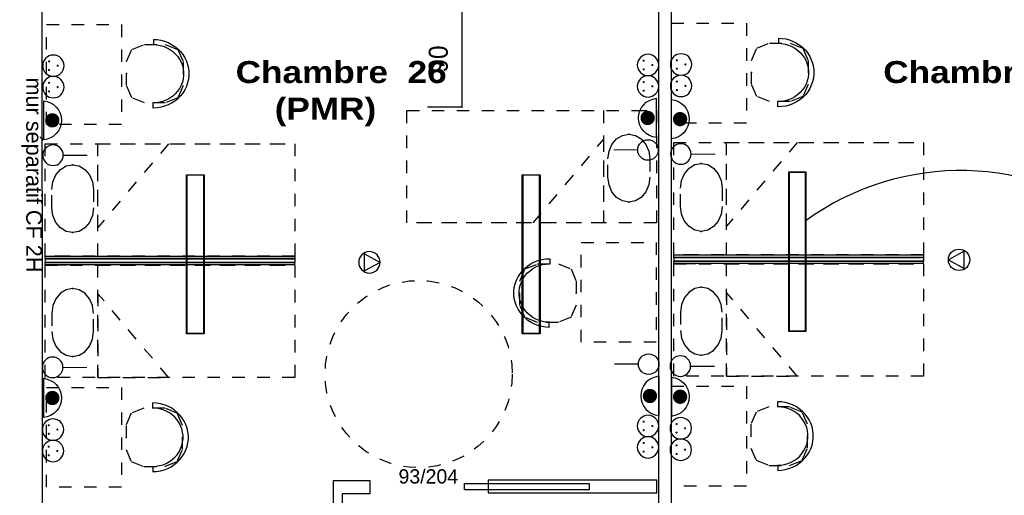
# Model space of a CAD drawing. Header units: millimetres. Extents: x -11.8 to 86.8, y 45.9 to 95.9.
# Tile 58 of 108: x 14.2 to 22.1, y 86.2 to 90. Entities that reach past the tile are written whole.
import ezdxf

# ---------------------------------------------------------------- set-up
doc = ezdxf.new("R2010")
doc.units = ezdxf.units.MM
doc.header["$MEASUREMENT"] = 0
doc.linetypes.add('PC_DASH_1', pattern=[0.055556, 0.027778, -0.027778])
doc.linetypes.add('PC_DASH_4', pattern=[0.125, 0.055556, -0.069444])
for name, color, linetype in [('Cfa', 1, 'Continuous'), ('CFO', 6, 'Continuous'), ('Structure etage', 7, 'Continuous')]:
    doc.layers.add(name, color=color, linetype=linetype)
doc.styles.get("Standard").update_dxf_attribs({"font": 'BKANT.TTF'})

# ---------------------------------------------------------------- blocks, each defined once
blk = doc.blocks.new('ION')
for p, q in [((-0.196, 0.157), (0.004, -0.209)), ((0.205, 0.157), (-0.196, 0.157)), ((0.004, -0.209), (0.205, 0.157))]:
    blk.add_line(p, q)
blk.add_circle((0.004, 0.041), 0.25)
blk = doc.blocks.new('FILMED254')
for points in [[(-0.6382, -0.0753), (0.6368, -0.0753), (0.6368, 0.0667), (-0.6382, 0.0667)], [(-0.6357, -0.0693), (0.6343, -0.0693), (0.6343, 0.0607), (-0.6357, 0.0607)]]:
    blk.add_lwpolyline(points, close=True)
blk = doc.blocks.new('PCEN')
at = {"const_width": 0.025}
for points in [[(-0.101, 0.359, 1), (-0.076, 0.359, 1)], [(0.099, 0.359, 1), (0.124, 0.359, 1)], [(-0.001, 0.159, 1), (0.024, 0.159, 1)]]:
    blk.add_lwpolyline(points, format="xyb", close=True, dxfattribs=at)
blk.add_circle((0.012, 0.259), 0.25)
blk = doc.blocks.new('SA')
blk.add_line((0.118, 0.26), (0.365, 0.508))
blk.add_circle((0.012, 0.154), 0.15)
blk = doc.blocks.new('ADEC')
blk.add_line((-0.299, 0.087), (0.205, 0.087))
blk.add_arc((-0.047, 0.111), 0.253, 185.3373, 354.6627)
blk = doc.blocks.new('AP2')
at = {"const_width": 0.193}
blk.add_lwpolyline([(-0.088, -0.238, 1), (0.104, -0.238, 1)], format="xyb", close=True, dxfattribs=at)
at = {"xscale": 2.1, "yscale": 2.1, "zscale": 2.1}
blk.add_blockref('ADEC', (0.106, -0.185), dxfattribs=at)
blk = doc.blocks.new('PD_15942')
at = {"layer": 'Structure etage', "color": 0, "linetype": 'PC_DASH_1'}
blk.add_lwpolyline([(18.7801, -7.9233), (18.7801, -7.7768), (18.7883, -7.7153), (18.8121, -7.6599), (18.8492, -7.6159), (18.8959, -7.5877), (18.9477, -7.5779), (18.9995, -7.5877), (19.0462, -7.6159), (19.0833, -7.6599), (19.1071, -7.7153), (19.1153, -7.7768), (19.1153, -7.9233), (19.1071, -7.9847), (19.0833, -8.0401), (19.0462, -8.0841), (18.9995, -8.1124), (18.9477, -8.1221), (18.8959, -8.1124), (18.8492, -8.0841), (18.8121, -8.0401), (18.7883, -7.9847), (18.7801, -7.9233)], dxfattribs=at)
at = {"layer": 'Structure etage', "color": 0}
for p in [(18.9477, -7.5779), (18.9477, -8.1221)]:
    blk.add_point(p, dxfattribs=at)
blk = doc.blocks.new('PD_15941')
at = {"layer": 'Structure etage', "color": 0, "linetype": 'PC_DASH_1'}
blk.add_line((18.9918, -7.3895), (19.1683, -7.3895), dxfattribs=at)
for points in [[(19.1683, -7.3895), (19.1683, -8.2895), (17.1683, -8.2895), (17.1683, -7.3895), (19.1683, -7.3895)], [(18.7448, -7.3895), (18.7448, -8.2895), (17.1683, -8.2895), (17.1683, -7.3895), (18.7448, -7.3895)], [(18.7448, -7.6198), (18.7448, -8.2895), (18.1802, -8.2895), (18.7448, -7.6198)]]:
    blk.add_lwpolyline(points, dxfattribs=at)
at = {"layer": 'Structure etage', "color": 0}
blk.add_point((19.1683, -7.3895), dxfattribs=at)
at = {"layer": 'Structure etage'}
blk.add_blockref('PD_15942', (0, 0), dxfattribs=at)
blk = doc.blocks.new('PD_15944')
at = {"layer": 'Structure etage', "color": 0, "linetype": 'PC_DASH_1'}
blk.add_lwpolyline([(14.6578, -8.0214), (14.6578, -8.1679), (14.6496, -8.2293), (14.6257, -8.2848), (14.5887, -8.3288), (14.5419, -8.357), (14.4901, -8.3667), (14.4383, -8.357), (14.3916, -8.3288), (14.3545, -8.2848), (14.3307, -8.2293), (14.3225, -8.1679), (14.3225, -8.0214), (14.3307, -7.96), (14.3545, -7.9045), (14.3916, -7.8605), (14.4383, -7.8323), (14.4901, -7.8226), (14.5419, -7.8323), (14.5887, -7.8605), (14.6257, -7.9045), (14.6496, -7.96), (14.6578, -8.0214)], dxfattribs=at)
at = {"layer": 'Structure etage', "color": 0}
for p in [(14.4901, -7.8226), (14.4901, -8.3667)]:
    blk.add_point(p, dxfattribs=at)
blk = doc.blocks.new('PD_15943')
at = {"layer": 'Structure etage', "color": 0, "linetype": 'PC_DASH_1'}
blk.add_line((14.446, -8.5551), (14.2696, -8.5551), dxfattribs=at)
for points in [[(14.2696, -8.5551), (14.2696, -7.6551), (16.2696, -7.6551), (16.2696, -8.5551), (14.2696, -8.5551)], [(14.6931, -8.5551), (14.6931, -7.6551), (16.2696, -7.6551), (16.2696, -8.5551), (14.6931, -8.5551)], [(14.6931, -8.3249), (14.6931, -7.6551), (15.2577, -7.6551), (14.6931, -8.3249)]]:
    blk.add_lwpolyline(points, dxfattribs=at)
at = {"layer": 'Structure etage', "color": 0}
blk.add_point((14.2696, -8.5551), dxfattribs=at)
at = {"layer": 'Structure etage'}
blk.add_blockref('PD_15944', (0, 0), dxfattribs=at)
blk = doc.blocks.new('PD_15946')
at = {"layer": 'Structure etage', "color": 0, "linetype": 'PC_DASH_1'}
blk.add_lwpolyline([(14.6578, -9.1601), (14.6578, -9.0136), (14.6496, -8.9521), (14.6257, -8.8967), (14.5887, -8.8527), (14.5419, -8.8245), (14.4901, -8.8147), (14.4383, -8.8245), (14.3916, -8.8527), (14.3545, -8.8967), (14.3307, -8.9521), (14.3225, -9.0136), (14.3225, -9.1601), (14.3307, -9.2215), (14.3545, -9.277), (14.3916, -9.3209), (14.4383, -9.3492), (14.4901, -9.3589), (14.5419, -9.3492), (14.5887, -9.3209), (14.6257, -9.277), (14.6496, -9.2215), (14.6578, -9.1601)], dxfattribs=at)
at = {"layer": 'Structure etage', "color": 0}
for p in [(14.4901, -8.8147), (14.4901, -9.3589)]:
    blk.add_point(p, dxfattribs=at)
blk = doc.blocks.new('PD_15945')
at = {"layer": 'Structure etage', "color": 0, "linetype": 'PC_DASH_1'}
blk.add_line((14.446, -8.6264), (14.2696, -8.6264), dxfattribs=at)
for points in [[(14.2696, -9.5264), (14.2696, -8.6264), (16.2696, -8.6264), (16.2696, -9.5264), (14.2696, -9.5264)], [(14.6931, -9.5264), (14.6931, -8.6264), (16.2696, -8.6264), (16.2696, -9.5264), (14.6931, -9.5264)], [(14.6931, -8.8566), (14.6931, -9.5264), (15.2577, -9.5264), (14.6931, -8.8566)]]:
    blk.add_lwpolyline(points, dxfattribs=at)
at = {"layer": 'Structure etage', "color": 0}
blk.add_point((14.2696, -8.6264), dxfattribs=at)
at = {"layer": 'Structure etage'}
blk.add_blockref('PD_15946', (0, 0), dxfattribs=at)
blk = doc.blocks.new('PD_15947')
at = {"layer": 'Structure etage', "color": 0}
for points in [[(14.2709, -8.5751), (14.2709, -8.5561), (16.2709, -8.5561), (16.2709, -8.5751), (14.2709, -8.5751)], [(14.2719, -8.6066), (14.2719, -8.5766), (16.2709, -8.5766), (16.2709, -8.6066), (14.2719, -8.6066)], [(14.2709, -8.6241), (14.2709, -8.6051), (16.2688, -8.6051), (16.2688, -8.6241), (14.2709, -8.6241)]]:
    blk.add_lwpolyline(points, dxfattribs=at)
blk = doc.blocks.new('PD_15948')
at = {"layer": 'Structure etage', "color": 0, "linetype": 'PC_DASH_1'}
for p, q in [((18.3132, -8.576), (18.3132, -8.6172)), ((18.3089, -9.1248), (18.3089, -9.0858))]:
    blk.add_line(p, q, dxfattribs=at)
for points in [[(18.3125, -9.1258), (18.2815, -9.1242), (18.2508, -9.1194), (18.2209, -9.1114), (18.1921, -9.1004), (18.1646, -9.0864), (18.1389, -9.0697), (18.1153, -9.0504), (18.0939, -9.0288), (18.0751, -9.0051), (18.0591, -8.9796), (18.0461, -8.9526), (18.0361, -8.9244), (18.0295, -8.8953), (18.0261, -8.8657), (18.0261, -8.8359), (18.0295, -8.8063), (18.0361, -8.7772), (18.0461, -8.749), (18.0591, -8.722), (18.0751, -8.6965), (18.0939, -8.6728), (18.1153, -8.6512), (18.1389, -8.6319), (18.1646, -8.6152), (18.1921, -8.6012), (18.2209, -8.5902), (18.2508, -8.5822), (18.2815, -8.5774), (18.3125, -8.5758)], [(18.3124, -9.0847), (18.2841, -9.0831), (18.2562, -9.0784), (18.229, -9.0706), (18.203, -9.0598), (18.1784, -9.0462), (18.1557, -9.03), (18.135, -9.0113), (18.1168, -8.9905), (18.1012, -8.9677), (18.0885, -8.9434), (18.0788, -8.9179), (18.0723, -8.8914), (18.069, -8.8644), (18.069, -8.8372), (18.0723, -8.8102), (18.0788, -8.7837), (18.0885, -8.7582), (18.1012, -8.7339), (18.1168, -8.7112), (18.135, -8.6903), (18.1557, -8.6717), (18.1784, -8.6554), (18.203, -8.6418), (18.229, -8.6311), (18.2562, -8.6233), (18.2841, -8.6185), (18.3124, -8.617)], [(18.0727, -8.9483), (18.0727, -8.7556), (18.1147, -8.6583), (18.2161, -8.6181), (18.3823, -8.6181), (18.4837, -8.6583), (18.5257, -8.7556), (18.5257, -8.9483), (18.4837, -9.0455), (18.3823, -9.0858), (18.2161, -9.0858), (18.1147, -9.0455), (18.0727, -8.9483)]]:
    blk.add_lwpolyline(points, dxfattribs=at)
at = {"layer": 'Structure etage', "color": 0}
blk.add_point((18.5257, -8.8519), dxfattribs=at)
blk = doc.blocks.new('PD_15949')
at = {"layer": 'Structure etage', "color": 0, "linetype": 'PC_DASH_1'}
for p, q in [((15.1389, -6.8199), (15.1389, -6.8589)), ((15.1347, -7.3686), (15.1347, -7.3275))]:
    blk.add_line(p, q, dxfattribs=at)
for points in [[(15.3751, -6.9964), (15.3751, -7.1891), (15.3331, -7.2863), (15.2317, -7.3266), (15.0656, -7.3266), (14.9642, -7.2863), (14.9222, -7.1891), (14.9222, -6.9964), (14.9642, -6.8992), (15.0656, -6.8589), (15.2317, -6.8589), (15.3331, -6.8992), (15.3751, -6.9964)], [(15.1354, -6.8189), (15.1664, -6.8205), (15.197, -6.8253), (15.2269, -6.8333), (15.2558, -6.8443), (15.2832, -6.8582), (15.3089, -6.8749), (15.3326, -6.8942), (15.3539, -6.9158), (15.3727, -6.9395), (15.3888, -6.9651), (15.4018, -6.9921), (15.4117, -7.0203), (15.4184, -7.0494), (15.4217, -7.079), (15.4217, -7.1088), (15.4184, -7.1384), (15.4117, -7.1674), (15.4018, -7.1957), (15.3888, -7.2227), (15.3727, -7.2482), (15.3539, -7.2719), (15.3326, -7.2935), (15.3089, -7.3128), (15.2832, -7.3295), (15.2558, -7.3434), (15.2269, -7.3545), (15.197, -7.3624), (15.1664, -7.3672), (15.1354, -7.3689)], [(15.1354, -6.86), (15.1637, -6.8616), (15.1917, -6.8663), (15.2188, -6.8741), (15.2449, -6.8849), (15.2694, -6.8985), (15.2922, -6.9147), (15.3128, -6.9334), (15.331, -6.9542), (15.3466, -6.9769), (15.3594, -7.0012), (15.3691, -7.0268), (15.3756, -7.0532), (15.3789, -7.0803), (15.3789, -7.1075), (15.3756, -7.1345), (15.3691, -7.1609), (15.3594, -7.1865), (15.3466, -7.2108), (15.331, -7.2335), (15.3128, -7.2543), (15.2922, -7.273), (15.2694, -7.2892), (15.2449, -7.3028), (15.2188, -7.3136), (15.1917, -7.3214), (15.1637, -7.3261), (15.1354, -7.3277)]]:
    blk.add_lwpolyline(points, dxfattribs=at)
at = {"layer": 'Structure etage', "color": 0}
blk.add_point((14.9222, -7.0927), dxfattribs=at)
blk = doc.blocks.new('PD_15950')
at = {"layer": 'Structure etage', "color": 0, "linetype": 'PC_DASH_1'}
for p, q in [((15.1304, -9.7319), (15.1304, -9.773)), ((15.1347, -10.2806), (15.1347, -10.2416))]:
    blk.add_line(p, q, dxfattribs=at)
for points in [[(15.3709, -10.1041), (15.3709, -9.9114), (15.3289, -9.8142), (15.2275, -9.7739), (15.0613, -9.7739), (14.9599, -9.8142), (14.9179, -9.9114), (14.9179, -10.1041), (14.9599, -10.2013), (15.0613, -10.2416), (15.2275, -10.2416), (15.3289, -10.2013), (15.3709, -10.1041)], [(15.1312, -10.2816), (15.1622, -10.28), (15.1928, -10.2752), (15.2227, -10.2672), (15.2516, -10.2562), (15.279, -10.2423), (15.3047, -10.2255), (15.3284, -10.2063), (15.3497, -10.1847), (15.3685, -10.161), (15.3845, -10.1354), (15.3976, -10.1084), (15.4075, -10.0802), (15.4142, -10.0511), (15.4175, -10.0215), (15.4175, -9.9917), (15.4142, -9.9621), (15.4075, -9.9331), (15.3976, -9.9048), (15.3845, -9.8778), (15.3685, -9.8523), (15.3497, -9.8286), (15.3284, -9.807), (15.3047, -9.7877), (15.279, -9.771), (15.2516, -9.757), (15.2227, -9.746), (15.1928, -9.7381), (15.1622, -9.7332), (15.1312, -9.7316)], [(15.1312, -10.2405), (15.1595, -10.2389), (15.1874, -10.2342), (15.2146, -10.2264), (15.2407, -10.2156), (15.2652, -10.202), (15.288, -10.1858), (15.3086, -10.1671), (15.3268, -10.1463), (15.3424, -10.1236), (15.3551, -10.0993), (15.3648, -10.0737), (15.3714, -10.0472), (15.3747, -10.0202), (15.3747, -9.993), (15.3714, -9.966), (15.3648, -9.9396), (15.3551, -9.914), (15.3424, -9.8897), (15.3268, -9.867), (15.3086, -9.8462), (15.288, -9.8275), (15.2652, -9.8113), (15.2407, -9.7977), (15.2146, -9.7869), (15.1874, -9.7791), (15.1595, -9.7744), (15.1312, -9.7728)]]:
    blk.add_lwpolyline(points, dxfattribs=at)
at = {"layer": 'Structure etage', "color": 0}
blk.add_point((14.9179, -10.0077), dxfattribs=at)
blk = doc.blocks.new('PD_16123')
at = {"layer": 'Structure etage', "color": 0, "linetype": 'PC_DASH_1'}
blk.add_lwpolyline([(19.6955, -8.0114), (19.6955, -8.1579), (19.6873, -8.2193), (19.6635, -8.2748), (19.6264, -8.3188), (19.5797, -8.347), (19.5279, -8.3567), (19.4761, -8.347), (19.4294, -8.3188), (19.3923, -8.2748), (19.3685, -8.2193), (19.3603, -8.1579), (19.3603, -8.0114), (19.3685, -7.95), (19.3923, -7.8945), (19.4294, -7.8505), (19.4761, -7.8223), (19.5279, -7.8126), (19.5797, -7.8223), (19.6264, -7.8505), (19.6635, -7.8945), (19.6873, -7.95), (19.6955, -8.0114)], dxfattribs=at)
at = {"layer": 'Structure etage', "color": 0}
for p in [(19.5279, -7.8126), (19.5279, -8.3567)]:
    blk.add_point(p, dxfattribs=at)
blk = doc.blocks.new('PD_16122')
at = {"layer": 'Structure etage', "color": 0, "linetype": 'PC_DASH_1'}
blk.add_line((19.4838, -8.5451), (19.3073, -8.5451), dxfattribs=at)
for points in [[(19.3073, -8.5451), (19.3073, -7.6451), (21.3073, -7.6451), (21.3073, -8.5451), (19.3073, -8.5451)], [(19.7308, -8.5451), (19.7308, -7.6451), (21.3073, -7.6451), (21.3073, -8.5451), (19.7308, -8.5451)], [(19.7308, -8.3149), (19.7308, -7.6451), (20.2955, -7.6451), (19.7308, -8.3149)]]:
    blk.add_lwpolyline(points, dxfattribs=at)
at = {"layer": 'Structure etage', "color": 0}
blk.add_point((19.3073, -8.5451), dxfattribs=at)
at = {"layer": 'Structure etage'}
blk.add_blockref('PD_16123', (0, 0), dxfattribs=at)
blk = doc.blocks.new('PD_16125')
at = {"layer": 'Structure etage', "color": 0, "linetype": 'PC_DASH_1'}
blk.add_lwpolyline([(19.6955, -9.1501), (19.6955, -9.0036), (19.6873, -8.9421), (19.6635, -8.8867), (19.6264, -8.8427), (19.5797, -8.8145), (19.5279, -8.8047), (19.4761, -8.8145), (19.4294, -8.8427), (19.3923, -8.8867), (19.3685, -8.9421), (19.3603, -9.0036), (19.3603, -9.1501), (19.3685, -9.2115), (19.3923, -9.267), (19.4294, -9.3109), (19.4761, -9.3392), (19.5279, -9.3489), (19.5797, -9.3392), (19.6264, -9.3109), (19.6635, -9.267), (19.6873, -9.2115), (19.6955, -9.1501)], dxfattribs=at)
at = {"layer": 'Structure etage', "color": 0}
for p in [(19.5279, -8.8047), (19.5279, -9.3489)]:
    blk.add_point(p, dxfattribs=at)
blk = doc.blocks.new('PD_16124')
at = {"layer": 'Structure etage', "color": 0, "linetype": 'PC_DASH_1'}
blk.add_line((19.4838, -8.6164), (19.3073, -8.6164), dxfattribs=at)
for points in [[(19.3073, -9.5164), (19.3073, -8.6164), (21.3073, -8.6164), (21.3073, -9.5164), (19.3073, -9.5164)], [(19.7308, -9.5164), (19.7308, -8.6164), (21.3073, -8.6164), (21.3073, -9.5164), (19.7308, -9.5164)], [(19.7308, -8.8466), (19.7308, -9.5164), (20.2955, -9.5164), (19.7308, -8.8466)]]:
    blk.add_lwpolyline(points, dxfattribs=at)
at = {"layer": 'Structure etage', "color": 0}
blk.add_point((19.3073, -8.6164), dxfattribs=at)
at = {"layer": 'Structure etage'}
blk.add_blockref('PD_16125', (0, 0), dxfattribs=at)
blk = doc.blocks.new('PD_16126')
at = {"layer": 'Structure etage', "color": 0}
for points in [[(19.3086, -8.5651), (19.3086, -8.5461), (21.3086, -8.5461), (21.3086, -8.5651), (19.3086, -8.5651)], [(19.3086, -8.6141), (19.3086, -8.5951), (21.3066, -8.5951), (21.3066, -8.6141), (19.3086, -8.6141)], [(19.3097, -8.5966), (19.3097, -8.5666), (21.3086, -8.5666), (21.3086, -8.5966), (19.3097, -8.5966)]]:
    blk.add_lwpolyline(points, dxfattribs=at)
blk = doc.blocks.new('PD_16132')
at = {"layer": 'Structure etage', "color": 0, "linetype": 'PC_DASH_1'}
for p, q in [((20.1467, -6.8099), (20.1467, -6.8489)), ((20.1424, -7.3586), (20.1424, -7.3175))]:
    blk.add_line(p, q, dxfattribs=at)
for points in [[(20.3829, -6.9864), (20.3829, -7.1791), (20.3409, -7.2763), (20.2395, -7.3166), (20.0733, -7.3166), (19.9719, -7.2763), (19.9299, -7.1791), (19.9299, -6.9864), (19.9719, -6.8892), (20.0733, -6.8489), (20.2395, -6.8489), (20.3409, -6.8892), (20.3829, -6.9864)], [(20.1431, -6.8089), (20.1742, -6.8105), (20.2048, -6.8153), (20.2347, -6.8233), (20.2636, -6.8343), (20.291, -6.8482), (20.3167, -6.8649), (20.3404, -6.8842), (20.3617, -6.9058), (20.3805, -6.9295), (20.3965, -6.9551), (20.4096, -6.9821), (20.4195, -7.0103), (20.4262, -7.0394), (20.4295, -7.069), (20.4295, -7.0988), (20.4262, -7.1284), (20.4195, -7.1574), (20.4096, -7.1857), (20.3965, -7.2127), (20.3805, -7.2382), (20.3617, -7.2619), (20.3404, -7.2835), (20.3167, -7.3028), (20.291, -7.3195), (20.2636, -7.3334), (20.2347, -7.3445), (20.2048, -7.3524), (20.1742, -7.3572), (20.1431, -7.3589)], [(20.1432, -6.85), (20.1715, -6.8516), (20.1994, -6.8563), (20.2266, -6.8641), (20.2526, -6.8749), (20.2772, -6.8885), (20.3, -6.9047), (20.3206, -6.9234), (20.3388, -6.9442), (20.3544, -6.9669), (20.3671, -6.9912), (20.3768, -7.0168), (20.3834, -7.0432), (20.3867, -7.0703), (20.3867, -7.0975), (20.3834, -7.1245), (20.3768, -7.1509), (20.3671, -7.1765), (20.3544, -7.2008), (20.3388, -7.2235), (20.3206, -7.2443), (20.3, -7.263), (20.2772, -7.2792), (20.2526, -7.2928), (20.2266, -7.3036), (20.1994, -7.3114), (20.1715, -7.3161), (20.1432, -7.3177)]]:
    blk.add_lwpolyline(points, dxfattribs=at)
at = {"layer": 'Structure etage', "color": 0}
blk.add_point((19.9299, -7.0827), dxfattribs=at)
blk = doc.blocks.new('PD_16134')
at = {"layer": 'Structure etage', "color": 0, "linetype": 'PC_DASH_1'}
for p, q in [((20.1382, -9.7219), (20.1382, -9.763)), ((20.1425, -10.2706), (20.1425, -10.2316))]:
    blk.add_line(p, q, dxfattribs=at)
for points in [[(20.3787, -10.0941), (20.3787, -9.9014), (20.3367, -9.8042), (20.2353, -9.7639), (20.0691, -9.7639), (19.9677, -9.8042), (19.9257, -9.9014), (19.9257, -10.0941), (19.9677, -10.1913), (20.0691, -10.2316), (20.2353, -10.2316), (20.3367, -10.1913), (20.3787, -10.0941)], [(20.1389, -10.2716), (20.1699, -10.27), (20.2006, -10.2652), (20.2305, -10.2572), (20.2593, -10.2462), (20.2868, -10.2323), (20.3125, -10.2155), (20.3361, -10.1963), (20.3575, -10.1747), (20.3763, -10.151), (20.3923, -10.1254), (20.4053, -10.0984), (20.4153, -10.0702), (20.4219, -10.0411), (20.4253, -10.0115), (20.4253, -9.9817), (20.4219, -9.9521), (20.4153, -9.9231), (20.4053, -9.8948), (20.3923, -9.8678), (20.3763, -9.8423), (20.3575, -9.8186), (20.3361, -9.797), (20.3125, -9.7777), (20.2868, -9.761), (20.2593, -9.747), (20.2305, -9.736), (20.2006, -9.7281), (20.1699, -9.7232), (20.1389, -9.7216)], [(20.139, -10.2305), (20.1673, -10.2289), (20.1952, -10.2242), (20.2224, -10.2164), (20.2484, -10.2056), (20.273, -10.192), (20.2957, -10.1758), (20.3164, -10.1571), (20.3346, -10.1363), (20.3502, -10.1136), (20.3629, -10.0893), (20.3726, -10.0637), (20.3791, -10.0372), (20.3824, -10.0102), (20.3824, -9.983), (20.3791, -9.956), (20.3726, -9.9296), (20.3629, -9.904), (20.3502, -9.8797), (20.3346, -9.857), (20.3164, -9.8362), (20.2957, -9.8175), (20.273, -9.8013), (20.2484, -9.7877), (20.2224, -9.7769), (20.1952, -9.7691), (20.1673, -9.7644), (20.139, -9.7628)]]:
    blk.add_lwpolyline(points, dxfattribs=at)
at = {"layer": 'Structure etage', "color": 0}
blk.add_point((19.9257, -9.9977), dxfattribs=at)
blk = doc.blocks.new('PD_16598')
at = {"layer": 'Structure etage', "color": 0}
for p, q in [((17.6023, -6.4528), (17.6143, -6.4648)), ((17.6083, -6.4588), (17.6083, -7.3588)), ((17.6143, -7.3648), (17.6023, -7.3528))]:
    blk.add_line(p, q, dxfattribs=at)
at = {"layer": 'Structure etage', "color": 0, "insert": (17.3437, -6.976), "char_height": 0.152135, "width": 0.229306, "attachment_point": 2, "rotation": 90}
blk.add_mtext('{\\fHelvetica|b0|i0|c0|p0;\\W0.92;90}', dxfattribs=at)
blk = doc.blocks.new('PD_16597')
at = {"layer": 'Structure etage', "color": 0}
for p, q in [((17.3768, -6.4588), (17.6133, -6.4588)), ((17.3325, -7.3588), (17.6133, -7.3588))]:
    blk.add_line(p, q, dxfattribs=at)
at = {"layer": 'Structure etage'}
blk.add_blockref('PD_16598', (0, 0), dxfattribs=at)

msp = doc.modelspace()

# ---------------------------------------------------------------- linework, layer by layer
at = {"layer": 'CFO'}
msp.add_arc((21.784, 86.7213), 2.1079, 51.47719, 125.90201, dxfattribs=at)
at = {"layer": 'Structure etage', "color": 0}
for points in [[(14.429, 83.9733), (14.4236, 90.2333), (14.5729, 90.2333), (14.5939, 90.3524), (14.5939, 90.4206), (14.429, 90.4206), (14.429, 93.4264), (11.2839, 93.4264)], [(19.3658, 90.2356), (19.4658, 90.2356), (19.4658, 84.1949), (19.3658, 84.1949), (19.3658, 90.2356)], [(17.0497, 86.2389), (16.8282, 86.2389), (16.8282, 84.0014), (16.7585, 84.0014), (16.7585, 86.3445), (17.0497, 86.3445), (17.0497, 86.2389)], [(18.808, 86.2707), (17.808, 86.2707), (17.808, 86.3222), (18.808, 86.3222), (18.808, 86.2707)], [(17.998, 86.2475), (19.3517, 86.2475), (19.3517, 86.3475), (17.998, 86.3475), (17.998, 86.2475)]]:
    msp.add_lwpolyline(points, dxfattribs=at)
at = {"layer": 'Structure etage', "color": 0, "linetype": 'PC_DASH_1'}
for points in [[(15.0605, 89.9992), (15.0605, 89.1992), (14.4605, 89.1992), (14.4605, 89.9992), (15.0605, 89.9992)], [(20.0683, 90.0092), (20.0683, 89.2092), (19.4683, 89.2092), (19.4683, 90.0092), (20.0683, 90.0092)], [(18.7454, 87.4537), (18.7454, 88.2537), (19.3454, 88.2537), (19.3454, 87.4537), (18.7454, 87.4537)], [(15.0605, 87.0912), (15.0605, 86.2912), (14.4605, 86.2912), (14.4605, 87.0912), (15.0605, 87.0912)], [(19.4683, 86.3012), (19.4683, 87.1012), (20.0683, 87.1012), (20.0683, 86.3012), (19.4683, 86.3012)]]:
    msp.add_lwpolyline(points, dxfattribs=at)
at = {"layer": 'Structure etage', "color": 0, "linetype": 'PC_DASH_4'}
msp.add_circle((17.4419, 87.1984), 0.75, dxfattribs=at)

# ---------------------------------------------------------------- block references
at = {"layer": 'Cfa', "yscale": 0.342999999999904, "zscale": 0.343}
for p, xscale, rotation in [((17.0616, 88.0952), -0.342999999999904, 90), ((21.7588, 88.1154), 0.342999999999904, 270)]:
    msp.add_blockref('ION', p, dxfattribs=dict(at, xscale=xscale, rotation=rotation))
at = {"layer": 'CFO', "lineweight": -3}
for name, p, xscale, yscale, zscale, rotation in [('PCEN', (14.6036, 89.6733), -0.342999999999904, 0.342999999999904, 0.3430000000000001, 90), ('PCEN', (19.3687, 89.6792), -0.342999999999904, 0.342999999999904, 0.3430000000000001, 90), ('PCEN', (19.6341, 89.6833), -0.342999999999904, 0.342999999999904, 0.3430000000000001, 90), ('PCEN', (14.6036, 89.5018), -0.342999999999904, 0.342999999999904, 0.3430000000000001, 90), ('PCEN', (19.3687, 89.5077), -0.342999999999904, 0.342999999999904, 0.3430000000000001, 90), ('PCEN', (19.6341, 89.5118), -0.342999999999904, 0.342999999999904, 0.3430000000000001, 90), ('SA', (19.3442, 89.0494), 0.5488000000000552, 0.5487999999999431, 0.5488000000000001, 134.9999999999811), ('SA', (14.4477, 89.0071), -0.548800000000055, 0.5487999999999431, 0.5488000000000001, 225.0000000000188), ('SA', (19.4783, 89.0171), -0.5488000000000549, 0.5487999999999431, 0.5488000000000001, 225.0000000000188), ('SA', (14.4442, 87.3077), -0.548800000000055, 0.5487999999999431, 0.5488000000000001, 225.0000000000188), ('SA', (19.3491, 87.3329), 0.5488000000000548, 0.5487999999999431, 0.5488000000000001, 134.9999999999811), ('SA', (19.4747, 87.3177), -0.5488000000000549, 0.5487999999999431, 0.5488000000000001, 225.0000000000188), ('PCEN', (14.601, 86.758), -0.342999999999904, 0.342999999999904, 0.3430000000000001, 90), ('PCEN', (19.3687, 86.7872), -0.342999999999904, 0.342999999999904, 0.3430000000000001, 90), ('PCEN', (19.6316, 86.768), -0.342999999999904, 0.342999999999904, 0.3430000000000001, 90), ('PCEN', (14.601, 86.5865), -0.342999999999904, 0.342999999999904, 0.3430000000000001, 90), ('PCEN', (19.3687, 86.6157), -0.342999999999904, 0.342999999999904, 0.3430000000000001, 90), ('PCEN', (19.6316, 86.5965), -0.342999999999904, 0.342999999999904, 0.3430000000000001, 90)]:
    msp.add_blockref(name, p, dxfattribs=dict(at, xscale=xscale, yscale=yscale, zscale=zscale, rotation=rotation))
at = {"layer": 'CFO', "yscale": 0.2975528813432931, "zscale": 0.2975528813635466}
for p, xscale, rotation in [((19.3478, 89.2485), -0.297552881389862, 270), ((19.4659, 89.2439), -0.297552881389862, 90), ((14.4353, 89.2339), -0.297552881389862, 90), ((14.4358, 87.0094), -0.297552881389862, 90), ((19.3662, 87.0254), 0.297552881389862, 270), ((19.4663, 87.0194), -0.297552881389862, 90)]:
    msp.add_blockref('AP2', p, dxfattribs=dict(at, xscale=xscale, rotation=rotation))
at = {"layer": 'CFO', "xscale": -1, "rotation": 90}
for p in [(15.6482, 88.158), (18.3392, 88.158)]:
    msp.add_blockref('FILMED254', p, dxfattribs=at)
at = {"layer": 'CFO', "rotation": 270}
msp.add_blockref('FILMED254', (20.4812, 88.1782), dxfattribs=at)
at = {"layer": 'Structure etage'}
for name in ['PD_16597', 'PD_15949', 'PD_16132', 'PD_15941', 'PD_15943', 'PD_16122', 'PD_15947', 'PD_16126', 'PD_15945', 'PD_15948', 'PD_16124', 'PD_15950', 'PD_16134']:
    msp.add_blockref(name, (0.1791, 96.6988), dxfattribs=at)

# ---------------------------------------------------------------- texts
at = {"layer": 'Structure etage', "color": 0, "attachment_point": 1}
for s, insert, char_height, width in [('{\\fArial Black|b0|i0|c0|p34;Chambre  26\\P    (PMR)\\H1.342x; }', (15.9753, 89.7066), 0.176205, 1.693333), ('{\\fArial Black|b0|i0|c0|p34;Chambre  25}', (21.1653, 89.7066), 0.176205, 1.693333), ('{\\fArial|b0|i0|c0|p34;\\W0.98;93/204}', (17.2805, 86.4358), 0.114102, 0.493889)]:
    msp.add_mtext(s, dxfattribs=dict(at, insert=insert, char_height=char_height, width=width))
at = {"layer": 'Structure etage', "color": 0, "insert": (14.4235, 89.5753), "char_height": 0.12678, "width": 1.5875, "attachment_point": 1, "rotation": 270}
msp.add_mtext('{\\fArial|b0|i0|c0|p34;\\W0.98;mur séparatif CF 2H}', dxfattribs=at)

doc.saveas('drawing.dxf')
